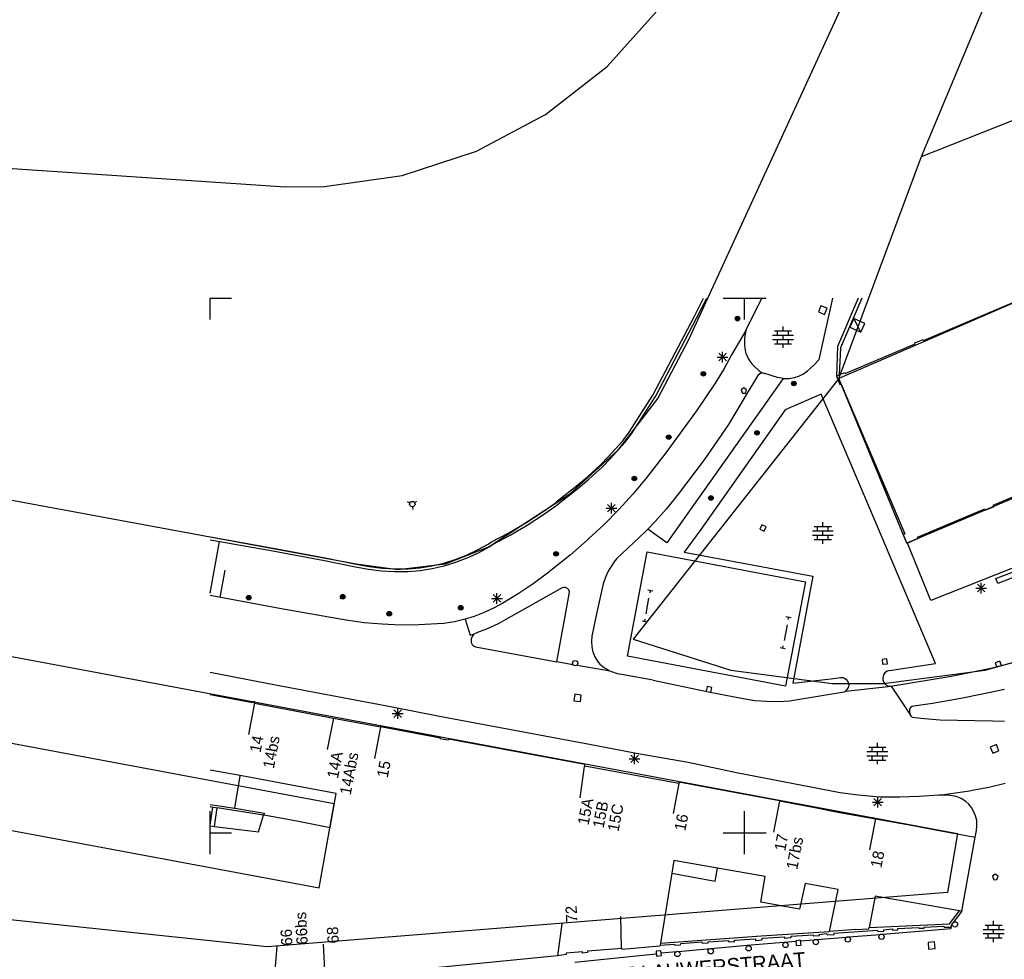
# Model space of a CAD drawing. Header units: millimetres. Extents: x 135944 to 142000, y 454200 to 456692.
# Tile 113 of 185: x 136632 to 136724, y 456438 to 456526. Entities that reach past the tile are written whole.
import ezdxf
from ezdxf.enums import TextEntityAlignment as Align

# ---------------------------------------------------------------- set-up
doc = ezdxf.new("R2010")
doc.units = ezdxf.units.MM
doc.layers.add('TotaalGBKN2013_Bistad', color=251, linetype='Continuous')
doc.layers.add('TotaalGBKN2013X$0$Contouren', color=251, linetype='Continuous')
doc.styles.add('TotaalGBKN2013X$0$GBKN binnenstad 2009$0$Standard', font='txt')

msp = doc.modelspace()

# ---------------------------------------------------------------- linework, layer by layer
at = {"layer": 'TotaalGBKN2013_Bistad'}
for p, q in [((136650, 456500), (136652, 456500)), ((136650, 456498), (136650, 456500)), ((136695.283, 456498.247), (136696.164, 456500)), ((136695.512, 456498.129), (136696.452, 456500)), ((136698, 456500), (136700, 456500)), ((136700, 456500), (136702, 456500)), ((136700, 456498), (136700, 456500)), ((136700.121, 456496.971), (136701.595, 456500)), ((136707.14, 456499.299), (136706.897, 456498.728)), ((136706.959, 456494.263), (136708.251, 456500)), ((136707.711, 456499.056), (136707.14, 456499.299)), ((136710.627, 456500), (136708.692, 456495.495)), ((136710.956, 456500), (136708.971, 456495.358)), ((136716.738, 456496.051), (136726.063, 456500)), ((136691.429, 456490.935), (136695.283, 456498.247)), ((136706.897, 456498.728), (136707.468, 456498.485)), ((136707.468, 456498.485), (136707.711, 456499.056)), ((136691.652, 456490.805), (136695.512, 456498.129)), ((136703.591, 456496.941), (136703.591, 456497.341)), ((136710.226, 456498.114), (136709.847, 456497.28)), ((136709.847, 456497.28), (136710.871, 456496.814)), ((136710.871, 456496.814), (136710.226, 456498.114)), ((136711.25, 456497.648), (136710.226, 456498.114)), ((136710.871, 456496.814), (136711.25, 456497.648)), ((136700.121, 456496.971), (136698.78, 456494.695)), ((136700.051, 456496.638), (136700.004, 456496.301)), ((136700.121, 456496.971), (136700.051, 456496.638)), ((136702.611, 456496.541), (136704.571, 456496.541)), ((136702.791, 456496.941), (136704.391, 456496.941)), ((136703.091, 456496.541), (136703.091, 456496.941)), ((136703.591, 456496.141), (136703.591, 456496.541)), ((136704.091, 456496.541), (136704.091, 456496.941)), ((136700.004, 456496.301), (136699.984, 456495.961)), ((136699.984, 456495.961), (136699.991, 456495.621)), ((136699.991, 456495.621), (136700.058, 456495.117)), ((136702.611, 456496.141), (136704.571, 456496.141)), ((136702.791, 456495.741), (136704.391, 456495.741)), ((136703.091, 456495.741), (136703.091, 456496.141)), ((136703.591, 456495.341), (136703.591, 456495.741)), ((136704.091, 456495.741), (136704.091, 456496.141)), ((136708.692, 456495.495), (136708.591, 456492.705)), ((136709.408, 456492.941), (136715.961, 456495.727)), ((136715.922, 456495.822), (136716.704, 456496.151)), ((136715.961, 456495.727), (136715.922, 456495.822)), ((136716.704, 456496.151), (136716.738, 456496.051)), ((136697.44, 456494.49), (136698.44, 456494.49)), ((136697.586, 456494.136), (136698.294, 456494.844)), ((136698.294, 456494.136), (136697.586, 456494.844)), ((136697.94, 456493.99), (136697.94, 456494.99)), ((136698.78, 456494.695), (136698.046, 456493.363)), ((136700.058, 456495.117), (136700.123, 456494.87)), ((136700.123, 456494.87), (136700.211, 456494.631)), ((136700.211, 456494.631), (136700.343, 456494.359)), ((136708.971, 456495.358), (136708.852, 456492.82)), ((136700.343, 456494.359), (136700.498, 456494.099)), ((136700.498, 456494.099), (136700.678, 456493.855)), ((136700.678, 456493.855), (136700.881, 456493.631)), ((136700.881, 456493.631), (136701.333, 456493.225)), ((136705.873, 456493.191), (136706.436, 456493.706)), ((136706.436, 456493.706), (136706.959, 456494.263)), ((136698.046, 456493.363), (136697.258, 456492.063)), ((136701.221, 456492.781), (136700.061, 456490.791)), ((136701.411, 456492.921), (136701.221, 456492.781)), ((136701.333, 456493.225), (136701.592, 456493.061)), ((136701.543, 456492.963), (136701.411, 456492.921)), ((136701.681, 456492.981), (136701.543, 456492.963)), ((136701.592, 456493.061), (136701.881, 456492.961)), ((136701.881, 456492.961), (136701.681, 456492.981)), ((136702.299, 456492.844), (136701.881, 456492.961)), ((136702.573, 456492.723), (136702.299, 456492.844)), ((136703.078, 456492.568), (136702.573, 456492.723)), ((136704.652, 456492.579), (136705.081, 456492.711)), ((136705.081, 456492.711), (136705.496, 456492.92)), ((136705.496, 456492.92), (136705.873, 456493.191)), ((136708.591, 456492.705), (136708.852, 456492.82)), ((136708.591, 456492.705), (136708.9, 456491.914)), ((136708.852, 456492.82), (136709.369, 456493.047)), ((136709.369, 456493.047), (136709.408, 456492.941)), ((136703.601, 456492.491), (136692.721, 456477.121)), ((136697.258, 456492.063), (136695.484, 456489.459)), ((136703.601, 456492.491), (136703.078, 456492.568)), ((136703.601, 456492.491), (136704.13, 456492.495)), ((136704.13, 456492.495), (136704.652, 456492.579)), ((136708.9, 456491.914), (136709.036, 456491.953)), ((136709.036, 456491.953), (136714.99, 456477.962)), ((136689.203, 456487.473), (136691.429, 456490.935)), ((136689.414, 456487.325), (136691.652, 456490.805)), ((136699.94, 456491.601), (136699.69, 456491.419)), ((136699.69, 456491.419), (136699.794, 456491.101)), ((136699.794, 456491.101), (136700.087, 456491.101)), ((136700.19, 456491.419), (136699.94, 456491.601)), ((136700.087, 456491.101), (136700.19, 456491.419)), ((136707.174, 456491.037), (136703.799, 456489.557)), ((136711.265, 456481.342), (136707.174, 456491.037)), ((136700.061, 456490.791), (136698.481, 456488.181)), ((136695.484, 456489.459), (136693.644, 456486.9)), ((136703.799, 456489.557), (136695.908, 456478.368)), ((136698.481, 456488.181), (136696.211, 456484.891)), ((136688.597, 456486.672), (136689.203, 456487.473)), ((136688.796, 456486.507), (136689.414, 456487.325)), ((136687.272, 456485.191), (136688.597, 456486.672)), ((136687.462, 456485.017), (136688.796, 456486.507)), ((136693.644, 456486.9), (136692.623, 456485.538)), ((136692.623, 456485.538), (136690.8, 456483.155)), ((136685.263, 456483.269), (136686.522, 456484.406)), ((136686.522, 456484.406), (136687.272, 456485.191)), ((136686.702, 456484.221), (136687.462, 456485.017)), ((136696.211, 456484.891), (136693.771, 456481.671)), ((136685.433, 456483.075), (136686.702, 456484.221)), ((136730.065, 456483.483), (136723.201, 456480.604)), ((136684.242, 456482.406), (136685.263, 456483.269)), ((136684.405, 456482.206), (136685.433, 456483.075)), ((136690.8, 456483.155), (136689.546, 456481.663)), ((136682.512, 456481.054), (136684.242, 456482.406)), ((136682.682, 456480.86), (136684.405, 456482.206)), ((136689.546, 456481.663), (136688.233, 456480.224)), ((136693.771, 456481.671), (136692.658, 456480.274)), ((136668.696, 456480.849), (136668.471, 456480.957)), ((136669.126, 456480.884), (136669.332, 456481.025)), ((136681.066, 456479.974), (136682.296, 456480.841)), ((136682.296, 456480.841), (136682.512, 456481.054)), ((136682.448, 456480.63), (136682.682, 456480.86)), ((136687.187, 456480.003), (136687.895, 456480.711)), ((136687.895, 456480.003), (136687.187, 456480.711)), ((136687.541, 456479.857), (136687.541, 456480.857)), ((136717.859, 456465.833), (136711.265, 456481.342)), ((136668.941, 456480.493), (136668.961, 456480.244)), ((136679.532, 456478.982), (136681.066, 456479.974)), ((136679.664, 456478.758), (136681.2, 456479.751)), ((136681.2, 456479.751), (136682.448, 456480.63)), ((136688.233, 456480.224), (136686.861, 456478.841)), ((136687.041, 456480.357), (136688.041, 456480.357)), ((136692.658, 456480.274), (136691.642, 456479.126)), ((136722.444, 456480.264), (136716.132, 456477.603)), ((136722.463, 456480.149), (136722.444, 456480.264)), ((136723.295, 456480.498), (136722.463, 456480.149)), ((136723.201, 456480.604), (136723.295, 456480.498)), ((136677.956, 456478.058), (136679.532, 456478.982)), ((136686.861, 456478.841), (136685.433, 456477.514)), ((136691.642, 456479.126), (136690.933, 456478.399)), ((136707.314, 456478.636), (136707.314, 456479.036)), ((136676.341, 456477.204), (136677.956, 456478.058)), ((136678.086, 456477.834), (136679.664, 456478.758)), ((136690.685, 456478.145), (136688.057, 456475.651)), ((136690.933, 456478.399), (136690.685, 456478.145)), ((136692.721, 456477.121), (136690.933, 456478.399)), ((136695.908, 456478.368), (136694.341, 456476.241)), ((136701.608, 456478.794), (136701.426, 456478.382)), ((136701.426, 456478.382), (136701.838, 456478.2)), ((136702.02, 456478.612), (136701.608, 456478.794)), ((136701.838, 456478.2), (136702.02, 456478.612)), ((136706.334, 456478.236), (136708.294, 456478.236)), ((136706.514, 456478.636), (136708.114, 456478.636)), ((136706.814, 456478.236), (136706.814, 456478.636)), ((136707.314, 456477.836), (136707.314, 456478.236)), ((136707.814, 456478.236), (136707.814, 456478.636)), ((136714.99, 456477.962), (136714.844, 456477.858)), ((136650, 456477.672), (136650.031, 456477.666)), ((136650, 456477.41), (136655.86, 456476.359)), ((136650, 456472.418), (136650.887, 456477.254)), ((136650.031, 456477.666), (136655.906, 456476.612)), ((136675.028, 456476.448), (136676.02, 456477.004)), ((136676.02, 456477.004), (136676.341, 456477.204)), ((136676.469, 456476.979), (136678.086, 456477.834)), ((136685.263, 456477.363), (136683.676, 456475.969)), ((136685.433, 456477.514), (136685.263, 456477.363)), ((136706.334, 456477.836), (136708.294, 456477.836)), ((136706.514, 456477.436), (136708.114, 456477.436)), ((136706.814, 456477.436), (136706.814, 456477.836)), ((136707.314, 456477.036), (136707.314, 456477.436)), ((136707.814, 456477.436), (136707.814, 456477.836)), ((136714.844, 456477.858), (136715.168, 456477.07)), ((136715.168, 456477.07), (136715.236, 456477.099)), ((136716.156, 456477.492), (136715.236, 456477.099)), ((136717.423, 456471.73), (136715.236, 456477.099)), ((136716.132, 456477.603), (136716.156, 456477.492)), ((136655.86, 456476.359), (136660.713, 456475.451)), ((136655.906, 456476.612), (136660.762, 456475.703)), ((136673.999, 456475.962), (136675.028, 456476.448)), ((136674.06, 456475.707), (136675.097, 456476.192)), ((136675.097, 456476.192), (136676.098, 456476.749)), ((136676.098, 456476.749), (136676.469, 456476.979)), ((136689.061, 456466.511), (136690.881, 456476.271)), ((136690.881, 456476.271), (136705.681, 456473.467)), ((136694.341, 456476.241), (136706.381, 456473.991)), ((136729.46, 456476.499), (136717.423, 456471.73)), ((136660.713, 456475.451), (136663.614, 456474.868)), ((136660.762, 456475.703), (136663.667, 456475.119)), ((136670.744, 456474.956), (136671.852, 456475.215)), ((136671.852, 456475.215), (136672.939, 456475.551)), ((136671.897, 456474.959), (136672.991, 456475.295)), ((136672.939, 456475.551), (136673.999, 456475.962)), ((136672.991, 456475.295), (136674.06, 456475.707)), ((136683.676, 456475.969), (136682.037, 456474.637)), ((136687.868, 456475.428), (136687.383, 456474.716)), ((136688.057, 456475.651), (136687.868, 456475.428)), ((136650.942, 456472.014), (136651.407, 456474.544)), ((136663.614, 456474.868), (136664.822, 456474.641)), ((136663.667, 456475.119), (136664.871, 456474.894)), ((136664.822, 456474.641), (136666.042, 456474.493)), ((136664.871, 456474.894), (136666.088, 456474.748)), ((136666.042, 456474.493), (136667.27, 456474.425)), ((136666.088, 456474.748), (136667.311, 456474.682)), ((136667.27, 456474.425), (136668.499, 456474.436)), ((136667.311, 456474.682), (136668.536, 456474.696)), ((136668.499, 456474.436), (136669.65, 456474.52)), ((136668.536, 456474.696), (136669.621, 456474.775)), ((136669.621, 456474.775), (136670.744, 456474.956)), ((136669.65, 456474.52), (136670.781, 456474.7)), ((136670.781, 456474.7), (136671.897, 456474.959)), ((136681.562, 456474.269), (136680.212, 456473.274)), ((136682.037, 456474.637), (136681.562, 456474.269)), ((136687.249, 456474.473), (136687.011, 456473.971)), ((136687.383, 456474.716), (136687.249, 456474.473)), ((136723.5, 456473.767), (136725.757, 456474.661)), ((136686.881, 456473.625), (136686.771, 456473.271)), ((136687.011, 456473.971), (136686.881, 456473.625)), ((136705.681, 456473.467), (136703.821, 456463.711)), ((136706.381, 456473.991), (136704.511, 456464.001)), ((136722.126, 456472.388), (136722.126, 456473.388)), ((136723.685, 456473.302), (136723.5, 456473.767)), ((136725.941, 456474.196), (136723.685, 456473.302)), ((136676.84, 456471.42), (136676.84, 456472.42)), ((136682.881, 456472.881), (136677.661, 456469.941)), ((136680.212, 456473.274), (136678.817, 456472.345)), ((136683.05, 456472.943), (136682.881, 456472.881)), ((136683.246, 456472.936), (136683.05, 456472.943)), ((136683.425, 456472.852), (136683.246, 456472.936)), ((136683.555, 456472.704), (136683.425, 456472.852)), ((136683.617, 456472.517), (136683.555, 456472.704)), ((136683.601, 456472.321), (136683.617, 456472.517)), ((136686.771, 456473.271), (136686.131, 456470.481)), ((136690.935, 456472.714), (136691.427, 456472.626)), ((136691.181, 456472.67), (136691.137, 456472.424)), ((136721.626, 456472.888), (136722.626, 456472.888)), ((136721.772, 456472.534), (136722.48, 456473.242)), ((136722.48, 456472.534), (136721.772, 456473.242)), ((136656.509, 456470.976), (136650, 456472.177)), ((136676.34, 456471.92), (136677.34, 456471.92)), ((136676.486, 456471.566), (136677.194, 456472.274)), ((136677.194, 456471.566), (136676.486, 456472.274)), ((136677.379, 456471.483), (136676.58, 456471.044)), ((136678.817, 456472.345), (136677.379, 456471.483)), ((136682.421, 456465.977), (136683.601, 456472.321)), ((136690.791, 456470.479), (136691.049, 456471.932)), ((136662.344, 456469.928), (136656.509, 456470.976)), ((136675.655, 456470.598), (136674.698, 456470.226)), ((136676.58, 456471.044), (136675.655, 456470.598)), ((136662.717, 456469.867), (136662.344, 456469.928)), ((136664.41, 456469.639), (136662.717, 456469.867)), ((136666.111, 456469.491), (136664.41, 456469.639)), ((136672.869, 456469.736), (136671.854, 456469.581)), ((136673.87, 456469.97), (136672.869, 456469.736)), ((136674.698, 456470.226), (136673.87, 456469.97)), ((136673.87, 456469.97), (136674.321, 456468.471)), ((136677.661, 456469.941), (136676.996, 456469.584)), ((136686.131, 456470.481), (136685.721, 456468.381)), ((136690.906, 456469.696), (136690.414, 456469.784)), ((136690.66, 456469.74), (136690.704, 456469.986)), ((136703.854, 456470.225), (136704.346, 456470.135)), ((136704.1, 456470.18), (136704.055, 456469.934)), ((136667.818, 456469.423), (136666.111, 456469.491)), ((136669.526, 456469.434), (136667.818, 456469.423)), ((136671.231, 456469.526), (136669.526, 456469.434)), ((136671.854, 456469.581), (136671.231, 456469.526)), ((136675.157, 456468.79), (136674.736, 456468.604)), ((136675.851, 456469.051), (136675.157, 456468.79)), ((136676.543, 456469.361), (136675.851, 456469.051)), ((136676.996, 456469.584), (136676.543, 456469.361)), ((136703.965, 456469.443), (136703.696, 456467.978)), ((136674.321, 456468.471), (136674.736, 456468.604)), ((136674.435, 456468.144), (136674.42, 456467.912)), ((136674.42, 456467.912), (136674.431, 456467.776)), ((136674.431, 456467.776), (136674.513, 456467.601)), ((136674.481, 456468.301), (136674.435, 456468.144)), ((136674.567, 456468.437), (136674.481, 456468.301)), ((136674.736, 456468.604), (136674.567, 456468.437)), ((136685.721, 456468.381), (136685.669, 456467.889)), ((136685.669, 456467.889), (136685.698, 456467.395)), ((136674.513, 456467.601), (136674.601, 456467.511)), ((136674.601, 456467.511), (136674.707, 456467.437)), ((136674.707, 456467.437), (136674.831, 456467.401)), ((136674.831, 456467.401), (136682.421, 456465.977)), ((136685.698, 456467.395), (136685.805, 456466.912)), ((136685.805, 456466.912), (136685.989, 456466.453)), ((136703.807, 456467.195), (136703.315, 456467.285)), ((136703.561, 456467.24), (136703.606, 456467.486)), ((136683.946, 456465.716), (136682.421, 456465.977)), ((136685.989, 456466.453), (136686.244, 456466.03)), ((136686.244, 456466.03), (136686.461, 456465.761)), ((136703.821, 456463.711), (136689.061, 456466.511)), ((136713.299, 456466.258), (136712.852, 456466.205)), ((136712.852, 456466.205), (136712.905, 456465.758)), ((136713.352, 456465.811), (136713.299, 456466.258)), ((136723.196, 456465.414), (136725.725, 456466.08)), ((136723.856, 456466.054), (136723.434, 456465.899)), ((136724.011, 456465.632), (136723.856, 456466.054)), ((136687.426, 456465.121), (136684.333, 456465.649)), ((136686.461, 456465.761), (136686.902, 456465.417)), ((136686.902, 456465.417), (136687.388, 456465.139)), ((136687.388, 456465.139), (136687.426, 456465.121)), ((136687.592, 456465.047), (136687.426, 456465.121)), ((136688.122, 456464.87), (136687.592, 456465.047)), ((136712.905, 456465.758), (136713.352, 456465.811)), ((136713.319, 456465.109), (136713.123, 456464.964)), ((136713.551, 456465.183), (136713.319, 456465.109)), ((136713.551, 456465.183), (136717.859, 456465.833)), ((136719.306, 456464.645), (136723.196, 456465.414)), ((136723.434, 456465.899), (136723.589, 456465.477)), ((136655.318, 456463.959), (136650, 456464.979)), ((136688.671, 456464.771), (136688.122, 456464.87)), ((136691.451, 456464.261), (136688.671, 456464.771)), ((136691.451, 456464.261), (136696.624, 456463.186)), ((136704.511, 456464.001), (136708.069, 456464.382)), ((136708.069, 456464.382), (136708.961, 456464.53)), ((136708.961, 456464.53), (136709.197, 456464.514)), ((136709.197, 456464.514), (136709.414, 456464.42)), ((136709.414, 456464.42), (136709.588, 456464.26)), ((136709.588, 456464.26), (136709.698, 456464.051)), ((136712.985, 456464.764), (136712.918, 456464.53)), ((136712.918, 456464.53), (136712.93, 456464.287)), ((136712.93, 456464.287), (136713.02, 456464.061)), ((136713.123, 456464.964), (136712.985, 456464.764)), ((136713.86, 456463.733), (136719.306, 456464.645)), ((136666.865, 456461.781), (136655.318, 456463.959)), ((136696.495, 456463.673), (136696.404, 456463.232)), ((136696.936, 456463.583), (136696.495, 456463.673)), ((136696.624, 456463.186), (136699.862, 456462.545)), ((136696.845, 456463.142), (136696.936, 456463.583)), ((136704.758, 456462.413), (136709.311, 456463.185)), ((136709.311, 456463.185), (136709.425, 456463.248)), ((136709.425, 456463.248), (136713.718, 456463.702)), ((136709.572, 456463.381), (136709.425, 456463.248)), ((136709.69, 456463.585), (136709.572, 456463.381)), ((136709.734, 456463.818), (136709.69, 456463.585)), ((136709.698, 456464.051), (136709.734, 456463.818)), ((136713.02, 456464.061), (136713.178, 456463.875)), ((136713.178, 456463.875), (136713.387, 456463.751)), ((136713.387, 456463.751), (136713.625, 456463.7)), ((136713.625, 456463.7), (136713.718, 456463.702)), ((136713.718, 456463.702), (136713.86, 456463.733)), ((136713.718, 456463.702), (136715.517, 456460.986)), ((136724.318, 456463.397), (136722.359, 456462.974)), ((136653.978, 456462.159), (136650, 456462.881)), ((136654.003, 456462.249), (136653.978, 456462.159)), ((136654.179, 456462.233), (136654.003, 456462.249)), ((136684.11, 456462.956), (136684.029, 456462.341)), ((136684.029, 456462.341), (136684.644, 456462.26)), ((136684.725, 456462.875), (136684.11, 456462.956)), ((136684.644, 456462.26), (136684.725, 456462.875)), ((136699.862, 456462.545), (136700.945, 456462.377)), ((136700.945, 456462.377), (136702.037, 456462.288)), ((136702.037, 456462.288), (136703.133, 456462.279)), ((136703.133, 456462.279), (136704.226, 456462.349)), ((136704.226, 456462.349), (136704.758, 456462.413)), ((136720.226, 456462.544), (136717.573, 456462.091)), ((136722.229, 456462.949), (136720.226, 456462.544)), ((136722.359, 456462.974), (136722.229, 456462.949)), ((136654.171, 456462.142), (136653.603, 456459.197)), ((136654.17, 456462.119), (136654.179, 456462.233)), ((136654.17, 456462.119), (136661.535, 456460.717)), ((136671.475, 456460.873), (136666.865, 456461.781)), ((136667.196, 456460.781), (136667.904, 456461.489)), ((136667.904, 456460.781), (136667.196, 456461.489)), ((136667.55, 456460.635), (136667.55, 456461.635)), ((136715.43, 456461.548), (136715.417, 456461.37)), ((136715.417, 456461.37), (136715.422, 456461.342)), ((136715.422, 456461.342), (136715.448, 456461.159)), ((136715.518, 456461.703), (136715.43, 456461.548)), ((136715.665, 456461.805), (136715.518, 456461.703)), ((136715.841, 456461.834), (136715.665, 456461.805)), ((136717.573, 456462.091), (136715.841, 456461.834)), ((136661.536, 456460.722), (136660.968, 456457.777)), ((136661.535, 456460.717), (136663.222, 456460.396)), ((136667.05, 456461.135), (136668.05, 456461.135)), ((136685.495, 456458.255), (136671.475, 456460.873)), ((136715.448, 456461.159), (136715.517, 456460.986)), ((136715.604, 456460.874), (136715.517, 456460.986)), ((136715.709, 456460.779), (136715.604, 456460.874)), ((136716.484, 456460.675), (136715.709, 456460.779)), ((136718.247, 456460.527), (136716.484, 456460.675)), ((136723.195, 456460.442), (136718.247, 456460.527)), ((136724.305, 456460.403), (136723.195, 456460.442)), ((136663.222, 456460.396), (136665.958, 456459.887)), ((136665.955, 456459.87), (136665.387, 456456.925)), ((136671.54, 456458.85), (136665.958, 456459.887)), ((136671.525, 456458.79), (136671.54, 456458.85)), ((136672.262, 456458.644), (136671.525, 456458.79)), ((136672.298, 456458.739), (136672.262, 456458.644)), ((136685.066, 456456.391), (136672.298, 456458.739)), ((136690.028, 456457.362), (136685.495, 456458.255)), ((136711.623, 456457.995), (136713.223, 456457.995)), ((136711.923, 456457.595), (136711.923, 456457.995)), ((136712.423, 456457.995), (136712.423, 456458.395)), ((136712.923, 456457.595), (136712.923, 456457.995)), ((136723.552, 456458.24), (136722.975, 456458.011)), ((136722.975, 456458.011), (136723.204, 456457.434)), ((136723.204, 456457.434), (136723.781, 456457.663)), ((136723.781, 456457.663), (136723.552, 456458.24)), ((136689.206, 456456.908), (136690.206, 456456.908)), ((136689.352, 456456.554), (136690.06, 456457.262)), ((136690.06, 456456.554), (136689.352, 456457.262)), ((136689.706, 456456.408), (136689.706, 456457.408)), ((136694.719, 456456.552), (136690.028, 456457.362)), ((136711.443, 456457.595), (136713.403, 456457.595)), ((136711.443, 456457.195), (136713.403, 456457.195)), ((136711.623, 456456.795), (136713.223, 456456.795)), ((136711.923, 456456.795), (136711.923, 456457.195)), ((136712.423, 456457.195), (136712.423, 456457.595)), ((136712.423, 456456.395), (136712.423, 456456.795)), ((136712.923, 456456.795), (136712.923, 456457.195)), ((136652.962, 456455.303), (136650, 456455.85)), ((136684.611, 456453.246), (136685.029, 456456.196)), ((136685.045, 456456.216), (136685.066, 456456.391)), ((136693.853, 456454.586), (136685.045, 456456.216)), ((136699.233, 456455.589), (136694.719, 456456.552)), ((136652.316, 456452.283), (136652.815, 456455.33)), ((136660.108, 456453.985), (136652.962, 456455.303)), ((136708.95, 456453.721), (136699.233, 456455.589)), ((136661.797, 456453.673), (136660.108, 456453.985)), ((136693.853, 456454.586), (136693.314, 456451.791)), ((136693.861, 456454.74), (136693.853, 456454.586)), ((136699.709, 456453.622), (136693.861, 456454.74)), ((136722.845, 456454.227), (136721.293, 456453.933)), ((136724.38, 456454.598), (136722.845, 456454.227)), ((136661.221, 456450.488), (136661.797, 456453.673)), ((136703.254, 456452.971), (136699.709, 456453.622)), ((136710.608, 456453.515), (136708.95, 456453.721)), ((136712.307, 456453.343), (136710.608, 456453.515)), ((136712.098, 456452.5), (136712.806, 456453.208)), ((136712.806, 456452.5), (136712.098, 456453.208)), ((136712.665, 456453.33), (136712.307, 456453.343)), ((136712.452, 456452.354), (136712.452, 456453.354)), ((136714.503, 456453.311), (136712.665, 456453.33)), ((136716.34, 456453.372), (136714.503, 456453.311)), ((136718.173, 456453.513), (136716.34, 456453.372)), ((136718.4, 456453.518), (136718.173, 456453.513)), ((136721.045, 456453.894), (136718.4, 456453.518)), ((136719.013, 456453.504), (136718.4, 456453.518)), ((136719.621, 456453.422), (136719.013, 456453.504)), ((136719.776, 456453.377), (136719.621, 456453.422)), ((136720.245, 456453.186), (136719.776, 456453.377)), ((136720.677, 456452.923), (136720.245, 456453.186)), ((136721.293, 456453.933), (136721.045, 456453.894)), ((136650, 456452.635), (136652.513, 456452.25)), ((136650, 456452.434), (136650.674, 456452.331)), ((136650, 456450.691), (136650.26, 456452.398)), ((136650.407, 456450.582), (136650.674, 456452.331)), ((136655.016, 456451.641), (136650.674, 456452.331)), ((136652.513, 456452.25), (136655.075, 456451.833)), ((136703.257, 456452.985), (136702.689, 456450.04)), ((136703.254, 456452.971), (136706.56, 456452.365)), ((136706.56, 456452.365), (136708.722, 456451.921)), ((136711.952, 456452.854), (136712.952, 456452.854)), ((136720.969, 456452.653), (136720.677, 456452.923)), ((136721.22, 456452.346), (136720.969, 456452.653)), ((136721.42, 456452.02), (136721.22, 456452.346)), ((136650, 456450), (136650, 456452)), ((136654.538, 456450.086), (136655.016, 456451.641)), ((136655.016, 456451.641), (136655.024, 456451.667)), ((136655.075, 456451.833), (136655.024, 456451.667)), ((136655.024, 456451.667), (136656.925, 456451.33)), ((136656.925, 456451.33), (136658.289, 456451.063)), ((136700, 456450), (136700, 456452)), ((136708.722, 456451.921), (136712.234, 456451.296)), ((136712.24, 456451.329), (136711.672, 456448.384)), ((136712.234, 456451.296), (136715.773, 456450.667)), ((136721.602, 456451.586), (136721.42, 456452.02)), ((136721.707, 456451.127), (136721.602, 456451.586)), ((136650, 456450.629), (136650.407, 456450.582)), ((136650.407, 456450.582), (136654.538, 456450.086)), ((136658.289, 456451.063), (136661.221, 456450.488)), ((136715.773, 456450.667), (136717.843, 456450.267)), ((136721.681, 456450.189), (136721.734, 456450.657)), ((136721.734, 456450.657), (136721.707, 456451.127)), ((136650, 456450), (136652, 456450)), ((136650, 456448), (136650, 456450)), ((136698, 456450), (136700, 456450)), ((136700, 456450), (136702, 456450)), ((136700, 456448), (136700, 456450)), ((136717.843, 456450.267), (136721.554, 456449.595)), ((136720.302, 456442.65), (136721.554, 456449.595)), ((136721.554, 456449.595), (136721.681, 456450.189)), ((136693.379, 456447.413), (136693.185, 456446.217)), ((136697.466, 456446.692), (136693.379, 456447.413)), ((136697.249, 456445.462), (136697.466, 456446.692)), ((136701.915, 456445.908), (136697.466, 456446.692)), ((136693.185, 456446.217), (136692.126, 456439.68)), ((136693.185, 456446.217), (136697.249, 456445.462)), ((136701.505, 456443.505), (136701.915, 456445.908)), ((136723.447, 456446.104), (136723.2, 456445.918)), ((136723.2, 456445.918), (136723.309, 456445.601)), ((136723.7, 456445.926), (136723.447, 456446.104)), ((136723.602, 456445.607), (136723.7, 456445.926)), ((136705.65, 456445.244), (136705.123, 456442.854)), ((136708.757, 456444.69), (136705.65, 456445.244)), ((136723.309, 456445.601), (136723.602, 456445.607)), ((136707.938, 456440.744), (136708.757, 456444.69)), ((136712.196, 456444.064), (136711.637, 456441.133)), ((136720.103, 456442.685), (136712.196, 456444.064)), ((136705.123, 456442.854), (136701.505, 456443.505)), ((136688.49, 456439.162), (136688.429, 456442.165)), ((136719.158, 456441.462), (136720.103, 456442.685)), ((136720.302, 456442.65), (136719.332, 456441.361)), ((136720.302, 456442.65), (136720.103, 456442.685)), ((136682.522, 456438.492), (136682.943, 456441.463)), ((136711.616, 456441.021), (136711.637, 456441.133)), ((136711.637, 456441.133), (136719.158, 456441.462)), ((136714.324, 456441.05), (136716.308, 456441.137)), ((136716.308, 456441.137), (136716.323, 456441.055)), ((136716.323, 456441.055), (136716.8, 456441.082)), ((136716.791, 456441.177), (136718.644, 456441.26)), ((136716.8, 456441.082), (136716.791, 456441.177)), ((136718.644, 456441.26), (136718.65, 456441.169)), ((136718.65, 456441.169), (136719.319, 456441.177)), ((136719.317, 456441.024), (136719.319, 456441.177)), ((136719.332, 456441.361), (136719.319, 456441.177)), ((136722.493, 456441.355), (136724.093, 456441.355)), ((136722.793, 456440.955), (136722.793, 456441.355)), ((136723.293, 456441.355), (136723.293, 456441.755)), ((136723.793, 456440.955), (136723.793, 456441.355)), ((136692.126, 456439.68), (136701.563, 456440.356)), ((136701.563, 456440.356), (136707.938, 456440.744)), ((136701.647, 456440.134), (136703.731, 456440.266)), ((136703.731, 456440.266), (136703.734, 456440.141)), ((136703.734, 456440.141), (136704.351, 456440.204)), ((136704.347, 456440.325), (136706.42, 456440.451)), ((136704.351, 456440.204), (136704.347, 456440.325)), ((136706.42, 456440.451), (136706.442, 456440.343)), ((136706.442, 456440.343), (136706.995, 456440.376)), ((136706.769, 456440.01), (136709.539, 456440.232)), ((136706.985, 456440.491), (136707.703, 456440.556)), ((136706.995, 456440.376), (136706.985, 456440.491)), ((136707.703, 456440.556), (136707.708, 456440.431)), ((136707.708, 456440.431), (136708.368, 456440.476)), ((136710.395, 456440.929), (136707.938, 456440.744)), ((136708.363, 456440.615), (136712.444, 456440.873)), ((136708.368, 456440.476), (136708.363, 456440.615)), ((136709.757, 456440.25), (136712.681, 456440.487)), ((136710.395, 456440.929), (136711.616, 456441.021)), ((136712.444, 456440.873), (136712.466, 456440.765)), ((136712.466, 456440.765), (136713.018, 456440.801)), ((136712.914, 456440.506), (136719.317, 456441.024)), ((136713.016, 456440.919), (136713.841, 456440.991)), ((136713.018, 456440.801), (136713.016, 456440.919)), ((136713.841, 456440.991), (136713.842, 456440.89)), ((136713.842, 456440.89), (136714.322, 456440.897)), ((136714.322, 456440.897), (136714.324, 456441.05)), ((136722.313, 456440.955), (136724.273, 456440.955)), ((136722.313, 456440.555), (136724.273, 456440.555)), ((136722.493, 456440.155), (136724.093, 456440.155)), ((136722.793, 456440.155), (136722.793, 456440.555)), ((136723.293, 456440.555), (136723.293, 456440.955)), ((136723.293, 456439.755), (136723.293, 456440.155)), ((136723.793, 456440.155), (136723.793, 456440.555)), ((136656.026, 456436.347), (136656.288, 456439.385)), ((136660.771, 456436.574), (136660.622, 456439.57)), ((136692.077, 456439.375), (136688.552, 456439.071)), ((136692.092, 456439.47), (136692.077, 456439.375)), ((136692.126, 456439.68), (136692.092, 456439.47)), ((136692.092, 456439.47), (136693.455, 456439.585)), ((136693.455, 456439.585), (136693.478, 456439.465)), ((136693.478, 456439.465), (136694.018, 456439.504)), ((136693.79, 456438.896), (136700.239, 456439.475)), ((136694.018, 456439.504), (136694.027, 456439.625)), ((136694.027, 456439.625), (136696.009, 456439.776)), ((136696.009, 456439.776), (136696.018, 456439.674)), ((136696.018, 456439.674), (136696.584, 456439.702)), ((136696.581, 456439.797), (136698.488, 456439.922)), ((136696.584, 456439.702), (136696.581, 456439.797)), ((136698.488, 456439.922), (136698.497, 456439.786)), ((136698.497, 456439.786), (136699.069, 456439.82)), ((136699.069, 456439.933), (136701.012, 456440.056)), ((136699.069, 456439.82), (136699.069, 456439.933)), ((136700.239, 456439.475), (136704.783, 456439.851)), ((136701.012, 456440.056), (136701.016, 456439.91)), ((136701.016, 456439.91), (136701.645, 456439.969)), ((136701.645, 456439.969), (136701.647, 456440.134)), ((136705.242, 456439.933), (136704.794, 456439.897)), ((136704.794, 456439.897), (136704.83, 456439.449)), ((136704.83, 456439.449), (136705.278, 456439.485)), ((136705.24, 456439.888), (136706.519, 456439.99)), ((136705.278, 456439.485), (136705.242, 456439.933)), ((136717.77, 456439.784), (136717.152, 456439.734)), ((136717.152, 456439.734), (136717.202, 456439.116)), ((136717.82, 456439.166), (136717.77, 456439.784)), ((136682.503, 456438.49), (136665.084, 456436.779)), ((136683.311, 456438.593), (136682.503, 456438.49)), ((136684.838, 456438.869), (136683.304, 456438.727)), ((136683.304, 456438.727), (136683.311, 456438.593)), ((136684.108, 456437.884), (136689.854, 456438.474)), ((136684.832, 456438.741), (136684.838, 456438.869)), ((136685.296, 456438.787), (136684.832, 456438.741)), ((136688.547, 456439.167), (136685.296, 456438.908)), ((136685.296, 456438.908), (136685.296, 456438.787)), ((136688.552, 456439.071), (136688.547, 456439.167)), ((136689.854, 456438.474), (136691.732, 456438.681)), ((136692.174, 456438.945), (136691.726, 456438.901)), ((136691.726, 456438.901), (136691.77, 456438.453)), ((136691.77, 456438.453), (136692.218, 456438.497)), ((136692.218, 456438.497), (136692.174, 456438.945)), ((136692.193, 456438.753), (136693.633, 456438.882)), ((136717.202, 456439.116), (136717.82, 456439.166))]:
    msp.add_line(p, q, dxfattribs=at)
for centre, radius in [((136699.335, 456498.089), 0.215), ((136699.335, 456498.089), 0.155), ((136699.335, 456498.089), 0.095), ((136699.335, 456498.089), 0.035), ((136696.141, 456492.922), 0.215), ((136696.141, 456492.922), 0.155), ((136696.141, 456492.922), 0.095), ((136696.141, 456492.922), 0.035), ((136704.601, 456492.022), 0.215), ((136704.601, 456492.022), 0.155), ((136704.601, 456492.022), 0.095), ((136704.601, 456492.022), 0.035), ((136692.9, 456487.003), 0.215), ((136692.9, 456487.003), 0.155), ((136701.161, 456487.402), 0.215), ((136701.161, 456487.402), 0.155), ((136701.161, 456487.402), 0.095), ((136701.161, 456487.402), 0.035), ((136692.9, 456487.003), 0.095), ((136692.9, 456487.003), 0.035), ((136689.686, 456483.129), 0.215), ((136689.686, 456483.129), 0.155), ((136689.686, 456483.129), 0.095), ((136689.686, 456483.129), 0.035), ((136668.921, 456480.742), 0.25), ((136696.851, 456481.312), 0.215), ((136696.851, 456481.312), 0.155), ((136696.851, 456481.312), 0.095), ((136696.851, 456481.312), 0.035), ((136682.366, 456476.089), 0.215), ((136682.366, 456476.089), 0.155), ((136682.366, 456476.089), 0.095), ((136682.366, 456476.089), 0.035), ((136653.624, 456471.985), 0.215), ((136653.624, 456471.985), 0.155), ((136653.624, 456471.985), 0.095), ((136653.624, 456471.985), 0.035), ((136662.41, 456472.07), 0.215), ((136662.41, 456472.07), 0.155), ((136662.41, 456472.07), 0.095), ((136662.41, 456472.07), 0.035), ((136666.766, 456470.478), 0.215), ((136666.766, 456470.478), 0.155), ((136666.766, 456470.478), 0.095), ((136673.446, 456471.039), 0.215), ((136673.446, 456471.039), 0.155), ((136673.446, 456471.039), 0.095), ((136673.446, 456471.039), 0.035), ((136666.766, 456470.478), 0.035), ((136684.152, 456465.861), 0.25), ((136719.672, 456441.426), 0.25), ((136709.651, 456440.012), 0.25), ((136712.801, 456440.262), 0.25), ((136700.371, 456439.182), 0.25), ((136703.821, 456439.502), 0.25), ((136706.661, 456439.772), 0.25), ((136693.711, 456438.652), 0.25), ((136696.831, 456438.912), 0.25)]:
    msp.add_circle(centre, radius, dxfattribs=at)
at = {"layer": 'TotaalGBKN2013X$0$Contouren'}
for p, q in [((136726.102, 456564.461), (136694.762, 456496.104)), ((136716.549, 456513.247), (136735.152, 456557.855)), ((136687.146, 456521.689), (136692.042, 456527.128)), ((136716.549, 456513.247), (136745.966, 456524.979)), ((136681.38, 456517.182), (136687.146, 456521.689)), ((136537.846, 456518.442), (136657.049, 456510.43)), ((136674.919, 456513.745), (136681.38, 456517.182)), ((136667.959, 456511.483), (136674.919, 456513.745)), ((136708.805, 456492.478), (136716.549, 456513.247)), ((136660.712, 456510.463), (136667.959, 456511.483)), ((136657.049, 456510.43), (136660.712, 456510.463)), ((136751.676, 456511.037), (136708.805, 456492.478)), ((136776.864, 456503.186), (136715.168, 456477.07)), ((136663.667, 456475.119), (136552.941, 456495.603)), ((136694.762, 456496.104), (136691.897, 456490.637)), ((136708.805, 456492.478), (136689.577, 456468.092)), ((136715.168, 456477.07), (136708.805, 456492.478)), ((136691.897, 456490.637), (136688.126, 456485.751)), ((136688.126, 456485.751), (136683.564, 456481.594)), ((136549.026, 456481.896), (136719.925, 456449.933)), ((136683.564, 456481.594), (136676.104, 456476.741)), ((136676.104, 456476.741), (136671.978, 456475.109)), ((136667.571, 456474.6), (136663.667, 456475.119)), ((136671.978, 456475.109), (136667.571, 456474.6)), ((136661.621, 456452.7), (136547.502, 456474.043)), ((136689.577, 456468.092), (136698.708, 456465.207)), ((136722.487, 456465.19), (136728.994, 456467.055)), ((136698.708, 456465.207), (136708.201, 456463.95)), ((136712.993, 456463.947), (136722.487, 456465.19)), ((136552.439, 456464.981), (136660.198, 456444.827)), ((136708.201, 456463.95), (136712.993, 456463.947)), ((136660.198, 456444.827), (136661.621, 456452.7)), ((136719.925, 456449.933), (136718.981, 456444.409)), ((136655.329, 456439.319), (136584.988, 456446.747)), ((136718.981, 456444.409), (136655.329, 456439.319))]:
    msp.add_line(p, q, dxfattribs=at)

# ---------------------------------------------------------------- texts
at = {"layer": 'TotaalGBKN2013_Bistad', "style": 'TotaalGBKN2013X$0$GBKN binnenstad 2009$0$Standard'}
for s, rotation, p in [('14', 79.0747, (136654.5, 456459.07)), ('14bs', 79.2229, (136656.017, 456459.04)), ('14A', 79.0746, (136661.916, 456457.57)), ('14Abs', 79.2229, (136663.38, 456457.501)), ('15', 79.0746, (136666.393, 456456.72)), ('15A', 79.0747, (136685.355, 456453.209)), ('15B', 79.0747, (136686.759, 456452.933)), ('15C', 79.0747, (136688.173, 456452.679)), ('16', 79.0747, (136694.224, 456451.736)), ('17', 79.0747, (136703.576, 456449.862)), ('17bs', 79.0747, (136704.981, 456449.594)), ('18', 79.0747, (136712.569, 456448.284))]:
    msp.add_text(s, height=1.054, rotation=rotation, dxfattribs=at).set_placement(p, align=Align.MIDDLE_RIGHT)
for s, p in [('72', (136683.84, 456441.599)), ('66bs', (136658.618, 456439.526)), ('68', (136661.524, 456439.644)), ('66', (136657.191, 456439.429))]:
    msp.add_text(s, height=1.054, rotation=93.0743, dxfattribs=at).set_placement(p, align=Align.MIDDLE_LEFT)
msp.add_text('LANGE LAUWERSTRAAT', height=1.4, rotation=4.87553, dxfattribs=at).set_placement((136683.569, 456435.562))

doc.saveas('drawing.dxf')
